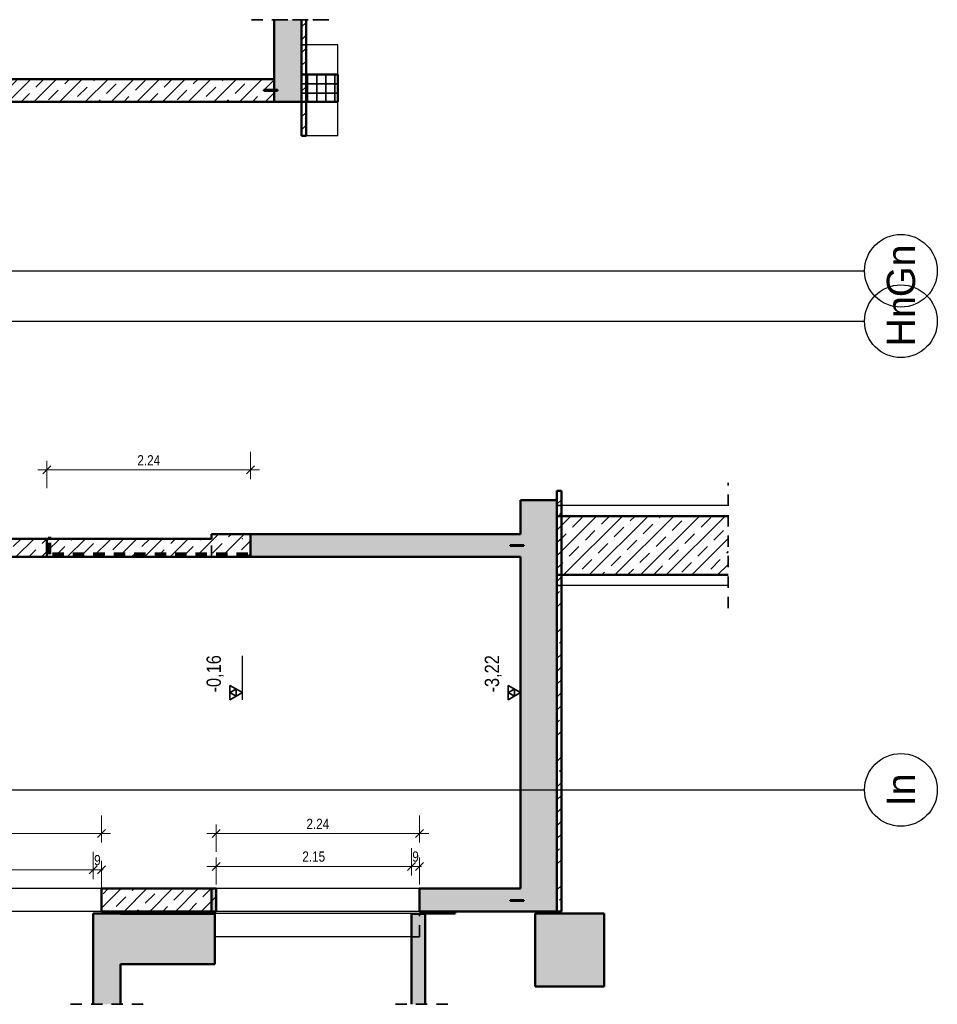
# Model space of a CAD drawing. Header units: millimetres. Extents: x 0 to 78.9, y -26.7 to 42.
# Tile 56 of 68: x 59.4 to 69.5, y -12.4 to -1.6. Entities that reach past the tile are written whole.
import ezdxf
from ezdxf.enums import TextEntityAlignment as Align

# ---------------------------------------------------------------- set-up
doc = ezdxf.new("R2010")
doc.units = ezdxf.units.MM
doc.linetypes.add('HIDDEN', pattern=[0.375, 0.25, -0.125])
for name, color, linetype, lineweight in [('01_Anbau Wände_Linien_Parkett', 7, 'Continuous', 20), ('Achsen', 7, 'Continuous', 20), ('Schraffuren', 7, 'Continuous', 20), ('Texte', 7, 'Continuous', 20)]:
    doc.layers.add(name, color=color, linetype=linetype, lineweight=lineweight)
doc.styles.add('Arial', font='arial.ttf')
doc.styles.add('Arial Narrow', font='ARIALN.TTF')
doc.dimstyles.new('Arch_Strakon_dimstyle', dxfattribs={"dimtxt": 11.25, "dimasz": 1, "dimexe": 1.25, "dimexo": 0.0625, "dimgap": 1, "dimtad": 0, "dimdec": 5, "dimzin": 12, "dimdsep": 46, "dimtxsty": 'Arial Narrow', "dimblk": 'Arrowhead_Tick', "dimsah": 1, "dimcen": 0, "dimse1": 1, "dimse2": 1, "dimclrd": 6, "dimclrt": 3, "dimazin": 0, "dimtfac": 1, "dimtdec": 4, "dimtmove": 0, "dimatfit": 3, "dimldrblk": 'NONE', "dimfxl": 1, "dimtvp": 1, "dimtolj": 1, "dimtzin": 0, "dimlwd": 13, "dimarcsym": 2})
pattern_1 = [(45, (0, 0), (-0.14142136, 0.14142136), [0.15, -0.1]), (45, (-0.07071, 0.07071), (-0.14142136, 0.14142136), [])]

# ---------------------------------------------------------------- blocks, each defined once
blk = doc.blocks.new('Arrowhead_Tick')
at = {"color": 0, "linetype": 'Continuous', "lineweight": -2}
for p, q in [((0, 20), (0, -10)), ((-1, 0), (0, 0)), ((10, 0), (0, 0))]:
    blk.add_line(p, q, dxfattribs=at)
at = {"color": 2, "linetype": 'Continuous', "lineweight": 35}
blk.add_line((4.4, 4.4), (-4.4, -4.4), dxfattribs=at)
blk = doc.blocks.new('*D560')
at = {"layer": 'Achsen', "color": 6, "linetype": 'Continuous', "lineweight": 13}
blk.add_line((59.742, -6.546), (61.962, -6.546), dxfattribs=at)
at = {"layer": 'Defpoints', "color": 0}
for p in [(61.972, -6.546), (59.732, -7.502), (61.972, -7.502)]:
    blk.add_point(p, dxfattribs=at)
at = {"layer": 'Achsen', "color": 6, "lineweight": 13, "xscale": 0.01, "yscale": 0.01, "zscale": 0.01}
blk.add_blockref('Arrowhead_Tick', (61.972, -6.546), dxfattribs=at)
at = {"layer": 'Achsen', "color": 6, "lineweight": 13, "xscale": 0.01, "yscale": 0.01, "zscale": 0.01, "rotation": 180}
blk.add_blockref('Arrowhead_Tick', (59.732, -6.546), dxfattribs=at)
at = {"layer": 'Achsen', "color": 3, "lineweight": 35, "insert": (60.852, -6.44), "char_height": 0.1125, "attachment_point": 5, "style": 'Arial Narrow'}
blk.add_mtext('\\A1;2.24', dxfattribs=at)
blk = doc.blocks.new('_None')
blk = doc.blocks.new('*D562')
at = {"layer": 'Achsen', "color": 6, "linetype": 'Continuous', "lineweight": 13}
blk.add_line((58.102, -10.546), (60.322, -10.546), dxfattribs=at)
at = {"layer": 'Defpoints', "color": 0}
for p in [(60.332, -10.546), (58.092, -11.152), (60.332, -11.152)]:
    blk.add_point(p, dxfattribs=at)
at = {"layer": 'Achsen', "color": 6, "lineweight": 13, "xscale": 0.01, "yscale": 0.01, "zscale": 0.01}
blk.add_blockref('Arrowhead_Tick', (60.332, -10.546), dxfattribs=at)
at = {"layer": 'Achsen', "color": 6, "lineweight": 13, "xscale": 0.01, "yscale": 0.01, "zscale": 0.01, "rotation": 180}
blk.add_blockref('Arrowhead_Tick', (58.092, -10.546), dxfattribs=at)
at = {"layer": 'Achsen', "color": 3, "lineweight": 35, "insert": (59.212, -10.44), "char_height": 0.1125, "attachment_point": 5, "style": 'Arial Narrow'}
blk.add_mtext('\\A1;2.24', dxfattribs=at)
blk = doc.blocks.new('*D563')
at = {"layer": 'Achsen', "color": 6, "linetype": 'Continuous', "lineweight": 13}
blk.add_line((61.602, -10.546), (63.822, -10.546), dxfattribs=at)
at = {"layer": 'Defpoints', "color": 0}
for p in [(63.832, -10.546), (61.592, -11.152), (63.832, -11.152)]:
    blk.add_point(p, dxfattribs=at)
at = {"layer": 'Achsen', "color": 6, "lineweight": 13, "xscale": 0.01, "yscale": 0.01, "zscale": 0.01}
blk.add_blockref('Arrowhead_Tick', (63.832, -10.546), dxfattribs=at)
at = {"layer": 'Achsen', "color": 6, "lineweight": 13, "xscale": 0.01, "yscale": 0.01, "zscale": 0.01, "rotation": 180}
blk.add_blockref('Arrowhead_Tick', (61.592, -10.546), dxfattribs=at)
at = {"layer": 'Achsen', "color": 3, "lineweight": 35, "insert": (62.712, -10.44), "char_height": 0.1125, "attachment_point": 5, "style": 'Arial Narrow'}
blk.add_mtext('\\A1;2.24', dxfattribs=at)
blk = doc.blocks.new('*D566')
at = {"layer": 'Achsen', "color": 6, "linetype": 'Continuous', "lineweight": 13}
blk.add_line((58.102, -10.946), (60.232, -10.946), dxfattribs=at)
at = {"layer": 'Defpoints', "color": 0}
for p in [(60.242, -10.946), (58.092, -11.152), (60.242, -11.426)]:
    blk.add_point(p, dxfattribs=at)
at = {"layer": 'Achsen', "color": 6, "lineweight": 13, "xscale": 0.01, "yscale": 0.01, "zscale": 0.01}
blk.add_blockref('Arrowhead_Tick', (60.242, -10.946), dxfattribs=at)
at = {"layer": 'Achsen', "color": 6, "lineweight": 13, "xscale": 0.01, "yscale": 0.01, "zscale": 0.01, "rotation": 180}
blk.add_blockref('Arrowhead_Tick', (58.092, -10.946), dxfattribs=at)
at = {"layer": 'Achsen', "color": 3, "lineweight": 35, "insert": (59.167, -10.839), "char_height": 0.1125, "attachment_point": 5, "style": 'Arial Narrow'}
blk.add_mtext('\\A1;2.15', dxfattribs=at)
blk = doc.blocks.new('*D567')
at = {"layer": 'Achsen', "color": 6, "linetype": 'Continuous', "lineweight": 13}
for p, q in [((60.232, -10.946), (60.222, -10.946)), ((60.242, -10.946), (60.332, -10.946)), ((60.342, -10.946), (60.352, -10.946))]:
    blk.add_line(p, q, dxfattribs=at)
at = {"layer": 'Defpoints', "color": 0}
for p in [(60.332, -10.946), (60.242, -11.426), (60.332, -11.402)]:
    blk.add_point(p, dxfattribs=at)
at = {"layer": 'Achsen', "color": 6, "lineweight": 13, "xscale": 0.01, "yscale": 0.01, "zscale": 0.01}
blk.add_blockref('Arrowhead_Tick', (60.242, -10.946), dxfattribs=at)
at = {"layer": 'Achsen', "color": 6, "lineweight": 13, "xscale": 0.01, "yscale": 0.01, "zscale": 0.01, "rotation": 180}
blk.add_blockref('Arrowhead_Tick', (60.332, -10.946), dxfattribs=at)
at = {"layer": 'Achsen', "color": 3, "lineweight": 35, "insert": (60.287, -10.839), "char_height": 0.1125, "attachment_point": 5, "style": 'Arial Narrow'}
blk.add_mtext('\\A1;9', dxfattribs=at)
blk = doc.blocks.new('*D568')
at = {"layer": 'Achsen', "color": 6, "linetype": 'Continuous', "lineweight": 13}
blk.add_line((61.602, -10.908), (63.732, -10.908), dxfattribs=at)
at = {"layer": 'Defpoints', "color": 0}
for p in [(63.742, -10.908), (61.592, -11.152), (63.742, -11.429)]:
    blk.add_point(p, dxfattribs=at)
at = {"layer": 'Achsen', "color": 6, "lineweight": 13, "xscale": 0.01, "yscale": 0.01, "zscale": 0.01}
blk.add_blockref('Arrowhead_Tick', (63.742, -10.908), dxfattribs=at)
at = {"layer": 'Achsen', "color": 6, "lineweight": 13, "xscale": 0.01, "yscale": 0.01, "zscale": 0.01, "rotation": 180}
blk.add_blockref('Arrowhead_Tick', (61.592, -10.908), dxfattribs=at)
at = {"layer": 'Achsen', "color": 3, "lineweight": 35, "insert": (62.667, -10.8), "char_height": 0.1125, "attachment_point": 5, "style": 'Arial Narrow'}
blk.add_mtext('\\A1;2.15', dxfattribs=at)
blk = doc.blocks.new('*D569')
at = {"layer": 'Achsen', "color": 6, "linetype": 'Continuous', "lineweight": 13}
for p, q in [((63.732, -10.908), (63.722, -10.908)), ((63.742, -10.908), (63.832, -10.908)), ((63.842, -10.908), (63.852, -10.908))]:
    blk.add_line(p, q, dxfattribs=at)
at = {"layer": 'Defpoints', "color": 0}
for p in [(63.832, -10.908), (63.832, -11.152), (63.742, -11.429)]:
    blk.add_point(p, dxfattribs=at)
at = {"layer": 'Achsen', "color": 6, "lineweight": 13, "xscale": 0.01, "yscale": 0.01, "zscale": 0.01}
blk.add_blockref('Arrowhead_Tick', (63.742, -10.908), dxfattribs=at)
at = {"layer": 'Achsen', "color": 6, "lineweight": 13, "xscale": 0.01, "yscale": 0.01, "zscale": 0.01, "rotation": 180}
blk.add_blockref('Arrowhead_Tick', (63.832, -10.908), dxfattribs=at)
at = {"layer": 'Achsen', "color": 3, "lineweight": 35, "insert": (63.787, -10.8), "char_height": 0.1125, "attachment_point": 5, "style": 'Arial Narrow'}
blk.add_mtext('\\A1;9', dxfattribs=at)

msp = doc.modelspace()

# ---------------------------------------------------------------- hatches: boundary and pattern name
at = {"layer": 'Schraffuren', "lineweight": 35, "true_color": 0x8fb3da}
for points in [[(62.5322065, -2.495501), (62.5322053, -1.5928742), (62.2322065, -1.5928742), (62.2322065, -2.495501)], [(65.3422053, -6.8770792), (64.9422053, -6.8770792), (64.9422053, -11.4020894), (65.3422053, -11.402086)], [(64.9422053, -7.2520547), (61.9722053, -7.2520547), (61.9722053, -7.5020547), (64.9422053, -7.5020547)], [(61.5922053, -11.402086), (61.5922053, -11.152086), (61.5422053, -11.152086), (61.5422053, -11.4020894)], [(64.9422053, -11.152086), (63.8322053, -11.152086), (63.8322053, -11.402086), (64.9422053, -11.4020894)]]:
    msp.add_hatch(color=151, dxfattribs=at).paths.add_polyline_path(points)
at = {"layer": 'Schraffuren', "lineweight": 35}
h = msp.add_hatch(dxfattribs=at)
h.set_pattern_fill('bB', color=2, scale=0.01, angle=45, style=0, pattern_type=2)
h.set_pattern_definition(pattern_1)
h.paths.add_polyline_path([(62.5822065, -1.5928742), (62.5322053, -1.5928742), (62.5322065, -2.870501), (62.5822065, -2.870501)])
h = msp.add_hatch(dxfattribs=at)
h.set_pattern_fill('bB', color=2, scale=0.01, angle=45, style=0, pattern_type=2)
h.set_pattern_definition(pattern_1)
h.paths.add_polyline_path([(62.2322065, -2.245501), (57.8321993, -2.245501), (57.8321993, -2.4955043), (62.2322065, -2.495501)])
h = msp.add_hatch(dxfattribs=at)
h.set_pattern_fill('FT', color=2, scale=0.01, style=0, pattern_type=2)
h.set_pattern_definition([(0, (0, 0), (0, 0.1), []), (90, (0, 0), (-0.1, 6e-18), [])])
h.paths.add_polyline_path([(62.9322065, -2.4955043), (62.9322065, -2.1955043), (62.5322065, -2.1955043), (62.5322065, -2.4955043)])
at = {"layer": 'Schraffuren', "lineweight": 35, "true_color": 0xe9e9e9}
for points in [[(62.2672065, -2.3755043), (62.2672065, -2.3655043), (62.1172065, -2.3655043), (62.1172065, -2.3755043)], [(64.9772053, -7.3820832), (64.9772053, -7.3720832), (64.8272053, -7.3720832), (64.8272053, -7.3820832)], [(64.9772053, -11.287086), (64.9772053, -11.277086), (64.8272053, -11.277086), (64.8272053, -11.287086)], [(64.2222053, -11.4020894), (63.8922053, -11.4020894), (63.8922053, -11.4270894), (64.2222053, -11.4270894)]]:
    msp.add_hatch(color=254, dxfattribs=at).paths.add_polyline_path(points)
at = {"layer": 'Schraffuren', "lineweight": 35}
h = msp.add_hatch(dxfattribs=at)
h.set_pattern_fill('bB', color=2, scale=0.01, angle=45, style=0, pattern_type=2)
h.set_pattern_definition(pattern_1)
h.paths.add_polyline_path([(65.3922053, -7.0527845), (65.3922053, -6.7770792), (65.3422053, -6.7770792), (65.3422053, -7.0527845)])
h = msp.add_hatch(dxfattribs=at)
h.set_pattern_fill('bB', color=2, scale=0.01, angle=45, style=0, pattern_type=2)
h.set_pattern_definition(pattern_1)
h.paths.add_polyline_path([(67.2270877, -7.7013806), (67.2270877, -7.0527845), (65.3422053, -7.0527845), (65.3422053, -7.7013806)])
h = msp.add_hatch(dxfattribs=at)
h.set_pattern_fill('bB', color=2, scale=0.01, angle=45, style=0, pattern_type=2)
h.set_pattern_definition(pattern_1)
h.paths.add_polyline_path([(65.3922053, -7.7013806), (65.3922053, -7.0527845), (65.3422053, -7.0527845), (65.3422053, -7.7013806)])
h = msp.add_hatch(dxfattribs=at)
h.set_pattern_fill('bB', color=2, scale=0.01, angle=45, style=0, pattern_type=2)
h.set_pattern_definition(pattern_1)
h.paths.add_polyline_path([(61.9722053, -7.5020799), (61.9722053, -7.2520799), (61.5422053, -7.2520799), (61.5422053, -7.3020799), (59.7322053, -7.3020799), (59.7322053, -7.5020799)])
h = msp.add_hatch(dxfattribs=at)
h.set_pattern_fill('bB', color=2, scale=0.01, angle=45, style=0, pattern_type=2)
h.set_pattern_definition(pattern_1)
h.paths.add_polyline_path([(59.7322053, -7.3020799), (57.8321877, -7.3020799), (57.8321993, -7.5020832), (59.7322053, -7.5020799)])
h = msp.add_hatch(dxfattribs=at)
h.set_pattern_fill('bB', color=2, scale=0.01, angle=45, style=0, pattern_type=2)
h.set_pattern_definition(pattern_1)
h.paths.add_polyline_path([(65.3922053, -7.7013806), (65.3422053, -7.7013806), (65.3422053, -11.402086), (65.3922053, -11.402086)])
h = msp.add_hatch(dxfattribs=at)
h.set_pattern_fill('bB', color=2, scale=0.01, angle=45, style=0, pattern_type=2)
h.set_pattern_definition(pattern_1)
h.paths.add_polyline_path([(61.5422202, -11.4020894), (61.5422202, -11.1520894), (60.3322053, -11.152086), (60.3322053, -11.402086)])
h = msp.add_hatch(dxfattribs=at)
h.set_pattern_fill('bB', color=2, scale=0.01, angle=45, style=0, pattern_type=2)
h.set_pattern_definition(pattern_1)
h.paths.add_polyline_path([(61.5922053, -11.402086), (61.5922053, -11.152086), (61.5422202, -11.1520894), (61.5422202, -11.4020894)])
at = {"layer": 'Schraffuren', "lineweight": 35, "true_color": 0x4b4b4b}
for points in [[(60.5422019, -11.4261588), (60.2422019, -11.4261588), (60.2422019, -12.4244716), (60.5422019, -12.4244716)], [(61.5802053, -11.9840417), (61.5802053, -11.4294761), (60.5422019, -11.4294761), (60.5422019, -11.9840417)], [(63.891213, -11.4294761), (63.7422126, -11.4294761), (63.7422126, -12.4244716), (63.891213, -12.4244716)], [(65.8622065, -12.2270894), (65.8622065, -11.4270894), (65.1017548, -11.4270894), (65.1017548, -12.2270894)]]:
    msp.add_hatch(color=251, dxfattribs=at).paths.add_polyline_path(points)

# ---------------------------------------------------------------- linework, layer by layer
at = {"color": 2, "linetype": 'HIDDEN', "lineweight": 35, "ltscale": 0.5}
for p, q in [((62.7822065, -1.5928742), (61.9822065, -1.5928742)), ((62.8322065, -1.5928742), (62.2822065, -1.5928742)), ((67.2270877, -8.0670825), (67.2270877, -6.6870825)), ((60.7922019, -12.4244716), (59.9922019, -12.4244716)), ((64.141213, -12.4244716), (63.4922126, -12.4244716))]:
    msp.add_line(p, q, dxfattribs=at)
at = {"color": 3, "linetype": 'Continuous', "lineweight": 25}
for p, q in [((50.3347461, -4.3555043), (68.7270877, -4.3555043)), ((50.3347461, -4.9105043), (68.7270877, -4.9105043)), ((50.3347461, -10.0655043), (68.7270877, -10.0655043))]:
    msp.add_line(p, q, dxfattribs=at)
for centre in [(69.1270877, -4.3555043), (69.1270877, -4.9105043), (69.1270877, -10.0655043)]:
    msp.add_circle(centre, 0.4, dxfattribs=at)
at = {"layer": '01_Anbau Wände_Linien_Parkett', "color": 2, "linetype": 'HIDDEN', "lineweight": 35, "ltscale": 0.5}
for p, q in [((62.5822065, -1.8705043), (62.5322053, -1.8705043)), ((65.3922053, -6.9370825), (65.3422053, -6.9370825)), ((61.5420465, -7.5020799), (61.5420465, -7.3020825)), ((61.5422053, -7.5020726), (61.5422053, -7.3020799)), ((65.3922053, -7.8170825), (65.3422053, -7.8170825)), ((61.5438217, -11.402086), (61.5438217, -11.1520894)), ((63.8322053, -11.6806394), (63.8322053, -11.4294761)), ((63.8322053, -11.6806394), (63.7422126, -11.6806394))]:
    msp.add_line(p, q, dxfattribs=at)
at = {"layer": 'Achsen', "color": 3, "linetype": 'Continuous', "lineweight": 25}
for p, q in [((62.9322053, -1.8705043), (62.5822065, -1.8705043)), ((62.9322053, -2.1955043), (62.9322053, -1.8705043)), ((62.9322053, -2.8705043), (62.9322053, -2.4955043)), ((62.9322053, -2.8705043), (62.5822065, -2.8705043)), ((67.2270877, -6.9370825), (65.3922053, -6.9370825)), ((67.2270877, -7.8170825), (65.3922053, -7.8170825)), ((61.8822053, -9.0747919), (61.8822053, -8.5896919)), ((64.9422053, -9.0747919), (64.9422053, -8.5896919)), ((59.9222053, -11.1520894), (58.0922053, -11.1520894)), ((60.3322053, -11.1520894), (59.9222053, -11.1520894)), ((63.8322053, -11.1520894), (61.5922053, -11.1520894)), ((59.9222053, -11.4020894), (58.0922053, -11.4020894)), ((60.3322053, -11.4020894), (59.9222053, -11.4020894)), ((61.5422053, -11.4270894), (61.5422053, -11.4020894)), ((61.5802053, -11.4270894), (61.5422053, -11.4270894)), ((61.5802053, -11.4294761), (61.5802053, -11.427086)), ((63.8322053, -11.4270894), (61.5802053, -11.4270894)), ((63.8322053, -11.4020894), (61.5922053, -11.4020894)), ((63.8322053, -11.4294761), (63.8322053, -11.427086)), ((63.8922053, -11.4270894), (63.8322053, -11.4270894)), ((63.7422126, -11.6806394), (61.5802053, -11.6806394))]:
    msp.add_line(p, q, dxfattribs=at)
at = {"layer": 'Achsen', "color": 4, "linetype": 'Continuous', "lineweight": 50}
for p, q in [((65.3922053, -7.7013806), (65.3922053, -7.0527845)), ((61.9722053, -7.2520799), (61.5422053, -7.2520799)), ((61.5422053, -7.3020799), (61.5422053, -7.2520799)), ((61.5422053, -7.3020825), (59.7322053, -7.3020825)), ((61.9722053, -7.5020832), (59.7322053, -7.5020832))]:
    msp.add_line(p, q, dxfattribs=at)
at = {"layer": 'Achsen', "color": 1, "linetype": 'Continuous', "lineweight": 70}
msp.add_line((59.7622053, -7.3020825), (59.7622053, -7.2820799), dxfattribs=at)
at = {"layer": 'Achsen', "color": 1, "linetype": 'HIDDEN', "lineweight": 70, "ltscale": 0.5}
for p, q in [((59.7622053, -7.4720799), (59.7622053, -7.3020825)), ((61.9422053, -7.4720799), (59.7622053, -7.4720799))]:
    msp.add_line(p, q, dxfattribs=at)
at = {"layer": 'Achsen', "color": 2, "linetype": 'Continuous', "lineweight": 35}
for p, q in [((61.8822053, -8.9960419), (61.7458103, -8.9172919)), ((61.7458103, -8.9172919), (61.7458103, -9.0747919)), ((61.8140078, -8.9566669), (61.7458103, -8.9960419)), ((61.8140078, -9.0354169), (61.8140078, -8.9566669)), ((64.9422053, -8.9960419), (64.8058103, -8.9172919)), ((64.8058103, -8.9172919), (64.8058103, -9.0747919)), ((64.8740078, -8.9566669), (64.8058103, -8.9960419)), ((64.8740078, -9.0354169), (64.8740078, -8.9566669)), ((61.7458103, -9.0747919), (61.8822053, -8.9960419)), ((61.7458103, -8.9960419), (61.8140078, -9.0354169)), ((64.8058103, -9.0747919), (64.9422053, -8.9960419)), ((64.8058103, -8.9960419), (64.8740078, -9.0354169))]:
    msp.add_line(p, q, dxfattribs=at)
at = {"layer": 'Achsen', "color": 9, "linetype": 'Continuous', "lineweight": 0}
for centre in [(62.5322065, -2.495501), (62.5322065, -2.870501), (64.9422053, -7.2520547), (61.9722053, -7.5020547), (64.9422053, -7.5020547)]:
    msp.add_circle(centre, 0.00111, dxfattribs=at)
at = {"layer": 'Texte', "color": 4, "linetype": 'Continuous', "lineweight": 50}
for p, q in [((62.2322065, -2.245501), (62.2322065, -1.5928742)), ((62.5322053, -2.8705043), (62.5322053, -1.5928742)), ((62.5822065, -2.870501), (62.5822065, -1.5928742)), ((62.2322065, -2.2455043), (57.8321993, -2.2455043)), ((62.2322065, -2.495501), (62.2322065, -2.245501)), ((62.9322065, -2.1955043), (62.5322065, -2.1955043)), ((62.9322053, -2.4955043), (62.9322053, -2.1955043)), ((62.2672065, -2.3655043), (62.1172065, -2.3655043)), ((62.1172065, -2.3755043), (62.1172065, -2.3655043)), ((62.2672065, -2.3755043), (62.1172065, -2.3755043)), ((62.2672065, -2.3755043), (62.2672065, -2.3655043)), ((62.2322065, -2.4955043), (57.8321993, -2.4955043)), ((62.5322065, -2.4955043), (62.2322065, -2.4955043)), ((62.9322065, -2.4955043), (62.5322065, -2.4955043)), ((62.5822065, -2.8705043), (62.5322065, -2.8705043)), ((65.3922053, -6.7770792), (65.3422053, -6.7770792)), ((65.3422053, -7.0527845), (65.3422053, -6.7770792)), ((65.3922053, -7.0527845), (65.3922053, -6.7770792)), ((65.3422053, -6.8770792), (64.9422053, -6.8770792)), ((64.9422053, -7.2520726), (64.9422053, -6.8770792)), ((67.2270877, -7.0527845), (65.3422053, -7.0527845)), ((65.3422053, -7.7013806), (65.3422053, -7.0527845)), ((61.9722053, -7.5020799), (61.9722053, -7.2520547)), ((64.9422053, -7.2520799), (61.9722053, -7.2520799)), ((59.7322053, -7.3020825), (57.8321877, -7.3020825)), ((59.7322053, -7.5020799), (59.7322053, -7.3020799)), ((64.9772053, -7.3720832), (64.8272053, -7.3720832)), ((64.8272053, -7.3820832), (64.8272053, -7.3720832)), ((64.9772053, -7.3820832), (64.8272053, -7.3820832)), ((64.9772053, -7.3820832), (64.9772053, -7.3720832)), ((59.7322053, -7.5020832), (57.8321993, -7.5020832)), ((64.9422053, -7.5020832), (61.9722053, -7.5020832)), ((64.9422053, -11.152086), (64.9422053, -7.5020726)), ((67.2270877, -7.7013806), (65.3422053, -7.7013806)), ((65.3422053, -11.402086), (65.3422053, -7.7013806)), ((65.3922053, -11.402086), (65.3922053, -7.7013806)), ((60.3322053, -11.402086), (60.3322053, -11.152086)), ((61.5422202, -11.1520894), (60.3322053, -11.1520894)), ((61.5422053, -11.4020894), (61.5422053, -11.152086)), ((61.5922053, -11.1520894), (61.5422202, -11.1520894)), ((61.5922053, -11.402086), (61.5922053, -11.152086)), ((63.8322053, -11.402086), (63.8322053, -11.152086)), ((64.9422053, -11.1520894), (63.8322053, -11.1520894)), ((64.9772053, -11.277086), (64.8272053, -11.277086)), ((64.8272053, -11.287086), (64.8272053, -11.277086)), ((64.9772053, -11.287086), (64.8272053, -11.287086)), ((64.9772053, -11.287086), (64.9772053, -11.277086)), ((60.2422019, -12.4244716), (60.2422019, -11.4261588)), ((60.5422019, -11.4261781), (60.2422019, -11.4261781)), ((61.5422202, -11.4020894), (60.3322053, -11.4020894)), ((60.5422019, -11.4294761), (60.5422019, -11.4261588)), ((61.5802053, -11.4294761), (60.5422019, -11.4294761)), ((61.5922053, -11.4020894), (61.5422202, -11.4020894)), ((61.5802053, -11.9840417), (61.5802053, -11.4294761)), ((63.891213, -11.4294761), (63.7422126, -11.4294761)), ((63.7422126, -12.4244716), (63.7422126, -11.4294761)), ((64.9422053, -11.4020894), (63.8322053, -11.4020894)), ((63.891213, -12.4244716), (63.891213, -11.4294761)), ((63.8922053, -11.4270894), (63.8922053, -11.4020894)), ((64.2222053, -11.4270894), (63.8922053, -11.4270894)), ((64.2222053, -11.4270894), (64.2222053, -11.4020894)), ((65.3422053, -11.4020894), (64.9422053, -11.4020894)), ((65.8622065, -11.4270894), (65.1017548, -11.4270894)), ((65.1017548, -12.2270894), (65.1017548, -11.4270894)), ((65.3922053, -11.4020894), (65.3422053, -11.4020894)), ((65.8622065, -12.2270894), (65.8622065, -11.4270894)), ((61.5802053, -11.9840417), (60.5422019, -11.9840417)), ((60.5422019, -12.4244716), (60.5422019, -11.9840417)), ((65.8622065, -12.2270894), (65.1017548, -12.2270894))]:
    msp.add_line(p, q, dxfattribs=at)
at = {"layer": 'Texte', "color": 9, "linetype": 'Continuous', "lineweight": 0}
msp.add_circle((61.8822053, -7.3020825), 0.00111, dxfattribs=at)

# ---------------------------------------------------------------- texts
at = {"color": 1, "lineweight": 70, "style": 'Arial'}
for s, p in [('Gn', (69.1270877, -4.3555043)), ('Hn', (69.1270877, -4.9105043)), ('In', (69.1270877, -10.0655043))]:
    msp.add_text(s, height=0.31141607, rotation=90, dxfattribs=at).set_placement(p, align=Align.MIDDLE_CENTER)
at = {"layer": 'Achsen', "color": 2, "lineweight": 35, "char_height": 0.1575, "attachment_point": 1, "rotation": 90, "line_spacing_factor": 0.9, "style": 'Arial Narrow'}
for s, insert in [(' -0,16', (61.4884553, -9.0448669)), (' -3,22', (64.5484553, -9.0448669))]:
    msp.add_mtext(s, dxfattribs=dict(at, insert=insert))

# ---------------------------------------------------------------- dimensions: what is measured, and where the dimension line sits
at = {"layer": 'Achsen', "lineweight": 35}
for base, p1, p2, text, picture, middle in [((61.9722053, -6.5460419), (59.7322053, -7.5020832), (61.9722053, -7.5020832), '2.24', '*D560', (60.8522053, -6.5460419)), ((60.3322053, -10.5460419), (58.0922053, -11.1520894), (60.3322053, -11.1520894), '2.24', '*D562', (59.2122053, -10.5460419)), ((63.8322053, -10.5460419), (61.5922053, -11.1520894), (63.8322053, -11.1520894), '2.24', '*D563', (62.7122053, -10.5460419)), ((63.7422126, -10.907689), (61.5922053, -11.1520894), (63.7422126, -11.4294761), '2.15', '*D568', (62.667209, -10.907689)), ((63.8322053, -10.907689), (63.7422126, -11.4294761), (63.8322053, -11.1520894), '9', '*D569', (63.787209, -10.907689)), ((60.2422019, -10.9460419), (58.0922053, -11.1520894), (60.2422019, -11.4261588), '2.15', '*D566', (59.1672036, -10.9460419)), ((60.3322053, -10.9460419), (60.2422019, -11.4261588), (60.3322053, -11.4020894), '9', '*D567', (60.2872036, -10.9460419))]:
    dim = msp.add_linear_dim(base=base, p1=p1, p2=p2, text=text, dimstyle='Arch_Strakon_dimstyle', override={"dimscale": 0.01, "dimtxt": 11.25, "dimasz": 1, "dimgap": 5, "dimtad": 1, "dimjust": 0, "dimtih": 0, "dimtoh": 0, "dimdec": 5, "dimdsep": 46, "dimtxsty": 'Arial Narrow', "dimclrd": 6, "dimclrt": 3, "dimtix": 1, "dimtofl": 255, "dimtmove": 0, "dimatfit": 2, "dimfxl": 0, "dimfxlon": 0, "dimtvp": 44.444444, "dimlwd": 13}, dxfattribs=at)
    dim.commit()
    dim.dimension.update_dxf_attribs({"geometry": picture, "text_midpoint": middle, "dimtype": 160})

doc.saveas('drawing.dxf')
